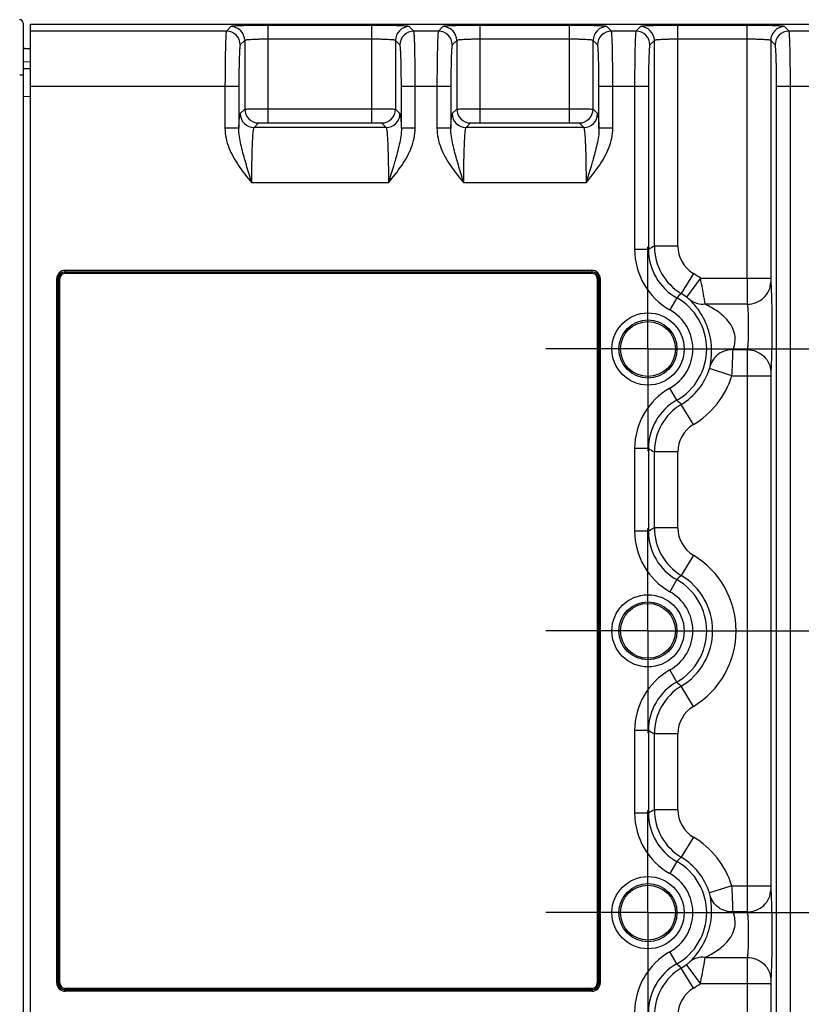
# Model space of a CAD drawing. Header units: inches. Extents: x 0 to 34, y 0 to 22.
# Tile 94 of 168: x 12.6 to 14.8, y 4.1 to 6.9. Entities that reach past the tile are written whole.
import ezdxf

# ---------------------------------------------------------------- set-up
doc = ezdxf.new("R2010")
doc.units = ezdxf.units.IN
doc.header["$LTSCALE"] = 1.87
doc.header["$MEASUREMENT"] = 0
doc.linetypes.add('CENTER', pattern=[0.6, 0.375, -0.075, 0.075, -0.075])
doc.layers.get('0').update_dxf_attribs({"linetype": 'CONTINUOUS'})
doc.layers.add('02___PRT_ALL_AXES', color=7, linetype='CONTINUOUS')
doc.layers.add('DIMENSIONS', color=7, linetype='CONTINUOUS')
doc.styles.get("Standard").update_dxf_attribs({"font": 'txt', "width": 0.8})
doc.dimstyles.new('DIMSTYLE_1', dxfattribs={"dimtxt": 0.125, "dimasz": 0.18, "dimexe": 0.125, "dimexo": 0.0625, "dimgap": 0.0625, "dimtad": 0, "dimtih": 1, "dimtoh": 1, "dimzin": 4, "dimdsep": 46, "dimtxsty": 'STANDARD', "dimblk": '_FILLED', "dimblk1": '_FILLED', "dimblk2": '_FILLED', "dimcen": 0.09, "dimadec": 0, "dimazin": 0, "dimtp": 0.001, "dimtm": 0.001, "dimtfac": 1, "dimtofl": 0, "dimtmove": 0, "dimatfit": 3, "dimldrblk": '_FILLED', "dimfxl": 1, "dimtolj": 1, "dimtzin": 4, "dimarcsym": 0})

# ---------------------------------------------------------------- blocks, each defined once
blk = doc.blocks.new('_FILLED')
at = {"color": 0, "linetype": 'BYBLOCK'}
blk.add_solid([(0, 0), (-1, 0.174), (-1, -0.174)], dxfattribs=at)
blk = doc.blocks.new('*D5')
at = {"layer": 'DIMENSIONS', "color": 2, "linetype": 'CONTINUOUS'}
for p, q in [((11.4389, 4.9258), (11.4389, 1.0392)), ((24.3849, 3.4517), (24.3849, 1.0392)), ((11.4389, 1.1642), (17.1869, 1.1642)), ((24.3849, 1.1642), (18.6369, 1.1642))]:
    blk.add_line(p, q, dxfattribs=at)
at = {"layer": 'DIMENSIONS', "color": 2, "linetype": 'CONTINUOUS', "xscale": 0.18, "yscale": 0.18, "zscale": 0.18, "rotation": 180}
blk.add_blockref('_FILLED', (11.4389, 1.1642), dxfattribs=at)
at = {"layer": 'DIMENSIONS', "color": 2, "linetype": 'CONTINUOUS', "xscale": 0.18, "yscale": 0.18, "zscale": 0.18}
blk.add_blockref('_FILLED', (24.3849, 1.1642), dxfattribs=at)
at = {"layer": 'DIMENSIONS', "color": 2, "linetype": 'CONTINUOUS', "insert": (17.9119, 1.2267), "char_height": 0.125, "width": 1.325, "attachment_point": 2, "line_spacing_factor": 0.9}
blk.add_mtext('12.95{\\Ftxt.shx;\\W1.000000;\\H0.125000; }[328.8]', dxfattribs=at)

msp = doc.modelspace()

# ---------------------------------------------------------------- linework, layer by layer
at = {"color": 7, "linetype": 'CONTINUOUS'}
for p, q in [((12.5767, 6.8736), (12.5767, 3.4249)), ((12.5968, 3.4266), (12.5968, 6.8708)), ((12.5968, 6.8708), (24.2748, 6.8708)), ((13.1533, 6.851), (12.5968, 6.851)), ((13.1661, 6.8638), (13.1533, 6.851)), ((13.2723, 6.5911), (13.2723, 6.8674)), ((13.5664, 6.8674), (13.2723, 6.8674)), ((13.5664, 6.5911), (13.5664, 6.8674)), ((13.6854, 6.851), (13.6726, 6.8638)), ((13.7551, 6.851), (13.6854, 6.851)), ((13.7678, 6.8638), (13.7551, 6.851)), ((13.8741, 6.5911), (13.8741, 6.8674)), ((14.1274, 6.8674), (13.8741, 6.8674)), ((14.1274, 6.5911), (14.1274, 6.8674)), ((14.2464, 6.851), (14.2336, 6.8638)), ((14.3161, 6.851), (14.2464, 6.851)), ((14.3288, 6.8638), (14.3161, 6.851)), ((14.4351, 6.2409), (14.4351, 6.8674)), ((14.6316, 6.8674), (14.4351, 6.8674)), ((14.6316, 6.1499), (14.6316, 6.8674)), ((14.7505, 6.851), (14.7378, 6.8638)), ((14.8203, 6.851), (14.7505, 6.851)), ((13.2054, 6.8244), (13.1927, 6.8117)), ((13.2054, 6.8244), (13.2054, 6.6295)), ((13.5664, 6.828), (13.2723, 6.828)), ((13.6333, 6.8244), (13.6333, 6.6295)), ((13.646, 6.8117), (13.6333, 6.8244)), ((13.8072, 6.8244), (13.7944, 6.8117)), ((13.8072, 6.8244), (13.8072, 6.6295)), ((14.1274, 6.828), (13.8741, 6.828)), ((14.1943, 6.6295), (14.1943, 6.8244)), ((14.207, 6.8117), (14.1943, 6.8244)), ((14.3682, 6.8244), (14.3555, 6.8117)), ((14.3682, 6.2409), (14.3682, 6.8244)), ((14.6316, 6.828), (14.4351, 6.828)), ((14.6985, 6.8244), (14.6985, 6.1499)), ((14.7112, 6.8117), (14.6985, 6.8244)), ((12.5767, 6.8013), (12.5968, 6.8013)), ((12.5767, 6.7647), (12.5968, 6.7642)), ((12.5767, 6.745), (12.5968, 6.7445)), ((12.5767, 6.726), (12.5665, 6.726)), ((13.1887, 6.6936), (12.5968, 6.6936)), ((13.1493, 6.6936), (13.1493, 6.5754)), ((13.1887, 6.6936), (13.1887, 6.5754)), ((13.65, 6.5754), (13.65, 6.6936)), ((13.7904, 6.6936), (13.65, 6.6936)), ((13.6893, 6.5754), (13.6893, 6.6936)), ((13.7511, 6.6936), (13.7511, 6.5754)), ((13.7904, 6.6936), (13.7904, 6.5754)), ((14.211, 6.5754), (14.211, 6.6936)), ((14.3515, 6.6936), (14.211, 6.6936)), ((14.2504, 6.5754), (14.2504, 6.6936)), ((14.3121, 6.6936), (14.3121, 6.2313)), ((14.3515, 6.6936), (14.3515, 6.2313)), ((14.7152, 3.6038), (14.7152, 6.6936)), ((14.8556, 6.6936), (14.7152, 6.6936)), ((14.7545, 3.6038), (14.7545, 6.6936)), ((12.5767, 6.6663), (12.5968, 6.6658)), ((13.1927, 6.6168), (13.2054, 6.6295)), ((13.2723, 6.6304), (13.5664, 6.6304)), ((13.6333, 6.6295), (13.646, 6.6168)), ((13.7944, 6.6168), (13.8072, 6.6295)), ((13.8741, 6.6304), (14.1274, 6.6304)), ((14.1943, 6.6295), (14.207, 6.6168)), ((13.1887, 6.5754), (13.1493, 6.5754)), ((13.232, 6.5774), (13.2447, 6.5902)), ((13.6067, 6.5774), (13.232, 6.5774)), ((13.2723, 6.5911), (13.5664, 6.5911)), ((13.5939, 6.5902), (13.6067, 6.5774)), ((13.6893, 6.5754), (13.65, 6.5754)), ((13.7904, 6.5754), (13.7511, 6.5754)), ((13.8338, 6.5774), (13.8465, 6.5902)), ((14.1677, 6.5774), (13.8338, 6.5774)), ((13.8741, 6.5911), (14.1274, 6.5911)), ((14.155, 6.5902), (14.1677, 6.5774)), ((14.2504, 6.5754), (14.211, 6.5754)), ((13.6133, 6.42), (13.2254, 6.42)), ((14.1743, 6.42), (13.8271, 6.42)), ((14.4351, 6.2409), (14.3682, 6.2409)), ((14.3515, 6.2313), (14.3121, 6.2313)), ((12.6955, 6.1681), (12.6955, 6.172)), ((12.6955, 6.172), (14.191, 6.172)), ((12.6955, 6.1681), (12.696, 6.1675)), ((12.6955, 6.1681), (14.191, 6.1681)), ((12.696, 6.1636), (12.696, 6.1675)), ((12.696, 6.1675), (14.1905, 6.1675)), ((12.696, 6.1636), (14.1905, 6.1636)), ((14.191, 6.1681), (14.1905, 6.1675)), ((14.1905, 6.1675), (14.1905, 6.1636)), ((14.191, 6.172), (14.191, 6.1681)), ((14.479, 6.1633), (14.4446, 6.106)), ((14.499, 6.1499), (14.4592, 6.0962)), ((14.499, 6.1499), (14.6985, 6.1499)), ((12.6719, 4.149), (12.6719, 6.1485)), ((12.6719, 6.1485), (12.6758, 6.1485)), ((12.6758, 4.149), (12.6758, 6.1485)), ((12.6758, 6.1485), (12.6764, 6.1479)), ((12.6764, 4.1496), (12.6764, 6.1479)), ((12.6764, 6.1479), (12.6803, 6.1479)), ((12.6803, 4.1496), (12.6803, 6.1479)), ((14.2062, 6.1479), (14.2062, 4.1496)), ((14.2062, 6.1479), (14.2101, 6.1479)), ((14.2107, 6.1485), (14.2101, 6.1479)), ((14.2101, 6.1479), (14.2101, 4.1496)), ((14.2107, 6.1485), (14.2107, 4.149)), ((14.2107, 6.1485), (14.2146, 6.1485)), ((14.2146, 6.1485), (14.2146, 4.149)), ((14.4318, 6.0941), (14.4125, 6.0598)), ((14.6318, 6.0756), (14.5126, 6.0756)), ((14.5916, 5.9469), (14.6318, 5.9469)), ((14.6318, 5.9469), (14.6316, 5.8725)), ((14.5886, 5.8725), (14.5248, 5.8929)), ((14.5886, 5.8725), (14.6985, 5.8725)), ((14.6316, 5.8725), (14.6316, 4.4249)), ((14.6987, 5.8837), (14.6985, 5.8725)), ((14.6985, 5.8725), (14.6985, 4.4249)), ((14.4318, 5.8034), (14.4125, 5.8377)), ((14.479, 5.7342), (14.4446, 5.7915)), ((14.3121, 5.6662), (14.3121, 5.4313)), ((14.3515, 5.6662), (14.3121, 5.6662)), ((14.3515, 5.6662), (14.3515, 5.4313)), ((14.3682, 5.4409), (14.3682, 5.6566)), ((14.4351, 5.6566), (14.3682, 5.6566)), ((14.4351, 5.4409), (14.4351, 5.6566)), ((14.3515, 5.4313), (14.3121, 5.4313)), ((14.4351, 5.4409), (14.3682, 5.4409)), ((14.479, 5.3633), (14.4446, 5.306)), ((14.4318, 5.2941), (14.4125, 5.2598)), ((14.4318, 5.0034), (14.4125, 5.0377)), ((14.479, 4.9342), (14.4446, 4.9915)), ((14.3121, 4.8662), (14.3121, 4.6313)), ((14.3515, 4.8662), (14.3121, 4.8662)), ((14.3515, 4.8662), (14.3515, 4.6313)), ((14.3682, 4.6409), (14.3682, 4.8566)), ((14.4351, 4.8566), (14.3682, 4.8566)), ((14.4351, 4.6409), (14.4351, 4.8566)), ((14.4351, 4.6409), (14.3682, 4.6409)), ((14.3515, 4.6313), (14.3121, 4.6313)), ((14.479, 4.5633), (14.4446, 4.506)), ((14.4318, 4.4941), (14.4125, 4.4598)), ((14.5886, 4.4249), (14.5248, 4.4046)), ((14.5886, 4.4249), (14.6985, 4.4249)), ((14.6318, 4.3506), (14.5915, 4.3506)), ((14.4318, 4.2034), (14.4125, 4.2377)), ((14.5126, 4.2219), (14.6318, 4.2219)), ((14.6318, 4.2219), (14.6316, 4.1475)), ((14.499, 4.1475), (14.4592, 4.2013)), ((14.479, 4.1342), (14.4446, 4.1915)), ((12.6758, 4.149), (12.6719, 4.149)), ((12.6758, 4.149), (12.6764, 4.1496)), ((12.6803, 4.1496), (12.6764, 4.1496)), ((14.2101, 4.1496), (14.2062, 4.1496)), ((14.2107, 4.149), (14.2101, 4.1496)), ((14.2146, 4.149), (14.2107, 4.149)), ((14.499, 4.1475), (14.6985, 4.1475)), ((14.6316, 4.1475), (14.6316, 3.4301)), ((14.6987, 4.1587), (14.6985, 4.1475)), ((14.6985, 4.1475), (14.6985, 3.4731)), ((12.6955, 4.1294), (12.696, 4.1299)), ((12.6955, 4.1255), (12.6955, 4.1294)), ((14.191, 4.1294), (12.6955, 4.1294)), ((14.191, 4.1255), (12.6955, 4.1255)), ((12.696, 4.1299), (12.696, 4.1339)), ((14.1905, 4.1339), (12.696, 4.1339)), ((14.1905, 4.1299), (12.696, 4.1299)), ((14.1905, 4.1339), (14.1905, 4.1299)), ((14.191, 4.1294), (14.1905, 4.1299)), ((14.191, 4.1294), (14.191, 4.1255))]:
    msp.add_line(p, q, dxfattribs=at)
for centre, radius in [((14.3501, 5.9487), 0.1025), ((14.3501, 5.9487), 0.0824), ((14.3501, 5.9487), 0.0779), ((14.3501, 5.1487), 0.1025), ((14.3501, 5.1487), 0.0824), ((14.3501, 5.1487), 0.0779), ((14.3501, 4.3487), 0.1025), ((14.3501, 4.3487), 0.0824), ((14.3501, 4.3487), 0.0779)]:
    msp.add_circle(centre, radius, dxfattribs=at)
for centre, radius, start, end in [((12.5668, 6.8736), 0.00984, 360, 95.2162), ((12.5668, 6.8735), 0.00984, 0.0145, 91.9995), ((13.1532, 6.8116), 0.0394, 0.0842, 89.9158), ((13.166, 6.8244), 0.0394, 0.0842, 89.9158), ((13.6727, 6.8244), 0.0394, 90.0842, 179.9158), ((13.6854, 6.8116), 0.0394, 90.0842, 179.9158), ((13.755, 6.8116), 0.0394, 0.0842, 89.9158), ((13.7678, 6.8244), 0.0394, 0.0842, 89.9158), ((14.2337, 6.8244), 0.0394, 90.0842, 179.9158), ((14.2464, 6.8116), 0.0394, 90.0842, 179.9158), ((14.316, 6.8116), 0.0394, 0.0842, 89.9158), ((14.3288, 6.8244), 0.0394, 0.0842, 89.9158), ((14.7379, 6.8244), 0.0394, 90.0842, 179.9158), ((14.7506, 6.8116), 0.0394, 90.0842, 179.9158), ((12.5835, 6.8091), 0.00787, 207.3556, 269.9989), ((13.2448, 6.6296), 0.0394, 180.0842, 269.9158), ((13.5939, 6.6296), 0.0394, 270.0842, 359.9158), ((13.8466, 6.6296), 0.0394, 180.0842, 269.9158), ((14.1549, 6.6296), 0.0394, 270.0842, 359.9158), ((13.2321, 6.6168), 0.0394, 180.0842, 269.9158), ((13.6066, 6.6168), 0.0394, 270.0842, 359.9158), ((13.8338, 6.6168), 0.0394, 180.0842, 269.9158), ((14.1676, 6.6168), 0.0394, 270.0842, 359.9158), ((15.0243, 5.0811), 1.3325, 119.4974, 120.327), ((14.5257, 6.241), 0.1575, 180.0164, 239.0002), ((14.5256, 6.2409), 0.0905, 180.0021, 239.0145), ((14.5089, 6.2313), 0.1967, 179.9999, 240.6759), ((14.5088, 6.2312), 0.1573, 179.9862, 240.6943), ((12.696, 6.1479), 0.0196, 90.033, 179.967), ((14.1905, 6.1479), 0.0196, 0.033, 89.967), ((14.3501, 5.9487), 0.2503, 53.5019, 59.0166), ((14.8081, 5.7038), 0.5421, 132.107, 133.9533), ((14.3501, 5.9487), 0.1667, 299.3294, 60.6706), ((14.3501, 5.9487), 0.1834, 53.5019, 59.0166), ((14.3501, 5.9487), 0.1273, 299.3242, 60.6758), ((14.3501, 5.9487), 0.1834, 300.9834, 342.2742), ((14.3501, 5.9487), 0.2503, 300.9834, 342.2742), ((14.5089, 5.6662), 0.1967, 119.3241, 180.0001), ((14.5088, 5.6662), 0.1573, 119.3057, 180.0136), ((14.5257, 5.6565), 0.1575, 120.9998, 179.9836), ((14.8081, 6.1937), 0.5421, 226.0473, 227.8936), ((14.5256, 5.6566), 0.0905, 120.9855, 179.9979), ((15.0244, 6.8164), 1.3326, 239.6717, 240.5013), ((14.5089, 5.4313), 0.1967, 179.9999, 240.6759), ((15.0243, 4.2811), 1.3325, 119.4974, 120.327), ((14.5088, 5.4312), 0.1573, 179.9862, 240.6943), ((14.5257, 5.441), 0.1575, 180.0164, 239.0002), ((14.5256, 5.4409), 0.0905, 180.0021, 239.0145), ((14.3501, 5.1487), 0.2503, 300.9834, 59.0166), ((14.8081, 4.9038), 0.5421, 132.107, 133.9533), ((14.3501, 5.1487), 0.1667, 299.3293, 60.6706), ((14.3501, 5.1487), 0.1834, 300.9834, 59.0166), ((14.3501, 5.1487), 0.1273, 299.3242, 60.6758), ((14.5089, 4.8662), 0.1967, 119.3241, 180.0001), ((14.5088, 4.8662), 0.1573, 119.3057, 180.0136), ((14.8081, 5.3937), 0.5421, 226.0474, 227.8937), ((14.5257, 4.8565), 0.1575, 120.9998, 179.9836), ((14.5256, 4.8566), 0.0905, 120.9855, 179.9979), ((15.0244, 6.0164), 1.3326, 239.6717, 240.5013), ((15.0243, 3.4811), 1.3325, 119.4974, 120.327), ((14.5257, 4.641), 0.1575, 180.0164, 239.0002), ((14.5256, 4.6409), 0.0905, 180.0021, 239.0145), ((14.5089, 4.6313), 0.1967, 179.9999, 240.6759), ((14.5088, 4.6312), 0.1573, 179.9862, 240.6943), ((14.3501, 4.3487), 0.2503, 17.7258, 59.0166), ((14.8081, 4.1038), 0.5421, 132.107, 133.9533), ((14.3501, 4.3487), 0.1834, 17.7258, 59.0166), ((14.3501, 4.3487), 0.1667, 299.3293, 60.6706), ((14.3501, 4.3487), 0.1273, 299.3242, 60.6758), ((14.5089, 4.0662), 0.1967, 119.3241, 180.0001), ((14.5088, 4.0662), 0.1573, 119.3057, 180.0136), ((14.8081, 4.5937), 0.5421, 226.0474, 227.8937), ((14.3501, 4.3487), 0.1834, 300.9834, 306.4981), ((14.5257, 4.0565), 0.1575, 120.9998, 179.9836), ((12.696, 4.1496), 0.0196, 180.033, 269.967), ((14.1905, 4.1496), 0.0196, 270.033, 359.967), ((14.3501, 4.3487), 0.2503, 300.9834, 306.4981), ((14.5256, 4.0566), 0.0905, 120.9855, 179.9979)]:
    msp.add_arc(centre, radius, start, end, dxfattribs=at)
for points, knots in [([(13.1533, 6.851), (13.153, 6.8507), (13.1528, 6.8493), (13.1524, 6.8467), (13.1521, 6.8425), (13.1516, 6.8344), (13.151, 6.8211), (13.1504, 6.8017), (13.1499, 6.7784), (13.1495, 6.7419), (13.1493, 6.7133), (13.1493, 6.6936)], [0, 0, 0, 0, 0.008329, 0.02557, 0.051712, 0.086556, 0.180988, 0.305477, 0.455483, 0.625443, 1, 1, 1, 1]), ([(13.2723, 6.8674), (13.259, 6.8674), (13.2397, 6.8672), (13.2151, 6.8668), (13.1994, 6.8664), (13.1863, 6.8659), (13.1773, 6.8654), (13.1718, 6.8649), (13.169, 6.8646), (13.1672, 6.8642), (13.1663, 6.864), (13.1661, 6.8638)], [0, 0, 0, 0, 0.374122, 0.54397, 0.693878, 0.818356, 0.91286, 0.947756, 0.973994, 0.99138, 1, 1, 1, 1]), ([(13.6726, 6.8638), (13.6724, 6.864), (13.6714, 6.8642), (13.6697, 6.8646), (13.6669, 6.8649), (13.6614, 6.8653), (13.6524, 6.8659), (13.6393, 6.8664), (13.6236, 6.8668), (13.599, 6.8672), (13.5797, 6.8674), (13.5664, 6.8674)], [0, 0, 0, 0, 0.008597, 0.025964, 0.052179, 0.087061, 0.18149, 0.305911, 0.455827, 0.625676, 1, 1, 1, 1]), ([(13.6893, 6.6936), (13.6893, 6.7133), (13.6892, 6.7419), (13.6887, 6.7784), (13.6883, 6.8017), (13.6877, 6.8211), (13.6871, 6.8344), (13.6866, 6.8425), (13.6862, 6.8467), (13.6858, 6.8493), (13.6856, 6.8507), (13.6854, 6.851)], [0, 0, 0, 0, 0.374557, 0.544517, 0.694523, 0.819012, 0.913444, 0.948288, 0.97443, 0.991671, 1, 1, 1, 1]), ([(13.7551, 6.851), (13.7548, 6.8507), (13.7546, 6.8493), (13.7542, 6.8467), (13.7539, 6.8425), (13.7533, 6.8344), (13.7528, 6.8211), (13.7522, 6.8017), (13.7517, 6.7784), (13.7512, 6.7419), (13.7511, 6.7133), (13.7511, 6.6936)], [0, 0, 0, 0, 0.008329, 0.02557, 0.051712, 0.086556, 0.180988, 0.305477, 0.455483, 0.625443, 1, 1, 1, 1]), ([(13.8741, 6.8674), (13.8608, 6.8674), (13.8415, 6.8672), (13.8169, 6.8668), (13.8011, 6.8664), (13.7881, 6.8659), (13.7791, 6.8654), (13.7736, 6.8649), (13.7708, 6.8646), (13.769, 6.8642), (13.768, 6.864), (13.7678, 6.8638)], [0, 0, 0, 0, 0.374122, 0.54397, 0.693878, 0.818356, 0.91286, 0.947756, 0.973994, 0.99138, 1, 1, 1, 1]), ([(14.2336, 6.8638), (14.2334, 6.864), (14.2325, 6.8642), (14.2307, 6.8646), (14.2279, 6.8649), (14.2224, 6.8653), (14.2134, 6.8659), (14.2004, 6.8664), (14.1846, 6.8668), (14.16, 6.8672), (14.1407, 6.8674), (14.1274, 6.8674)], [0, 0, 0, 0, 0.008601, 0.025965, 0.052176, 0.087056, 0.181487, 0.305912, 0.455831, 0.62568, 1, 1, 1, 1]), ([(14.2504, 6.6936), (14.2504, 6.7133), (14.2502, 6.7419), (14.2497, 6.7784), (14.2493, 6.8017), (14.2487, 6.8211), (14.2481, 6.8344), (14.2476, 6.8425), (14.2473, 6.8467), (14.2469, 6.8493), (14.2467, 6.8507), (14.2464, 6.851)], [0, 0, 0, 0, 0.374557, 0.544517, 0.694523, 0.819012, 0.913444, 0.948288, 0.97443, 0.991671, 1, 1, 1, 1]), ([(14.3161, 6.851), (14.3158, 6.8507), (14.3156, 6.8493), (14.3152, 6.8467), (14.3149, 6.8425), (14.3143, 6.8344), (14.3138, 6.8211), (14.3132, 6.8017), (14.3127, 6.7784), (14.3123, 6.7419), (14.3121, 6.7133), (14.3121, 6.6936)], [0, 0, 0, 0, 0.008329, 0.02557, 0.051712, 0.086556, 0.180988, 0.305477, 0.455483, 0.625443, 1, 1, 1, 1]), ([(14.4351, 6.8674), (14.4218, 6.8674), (14.4025, 6.8672), (14.3779, 6.8668), (14.3622, 6.8664), (14.3491, 6.8659), (14.3401, 6.8654), (14.3346, 6.8649), (14.3318, 6.8646), (14.33, 6.8642), (14.3291, 6.864), (14.3288, 6.8638)], [0, 0, 0, 0, 0.374119, 0.543968, 0.693877, 0.818356, 0.912859, 0.947756, 0.973996, 0.991383, 1, 1, 1, 1]), ([(14.7378, 6.8638), (14.7376, 6.864), (14.7366, 6.8642), (14.7349, 6.8646), (14.7321, 6.8649), (14.7266, 6.8653), (14.7176, 6.8659), (14.7045, 6.8664), (14.6888, 6.8668), (14.6642, 6.8672), (14.6448, 6.8674), (14.6316, 6.8674)], [0, 0, 0, 0, 0.008597, 0.025964, 0.052179, 0.087061, 0.18149, 0.305911, 0.455827, 0.625676, 1, 1, 1, 1]), ([(14.7545, 6.6936), (14.7545, 6.7133), (14.7544, 6.7419), (14.7539, 6.7784), (14.7534, 6.8017), (14.7529, 6.8211), (14.7523, 6.8344), (14.7518, 6.8425), (14.7514, 6.8467), (14.751, 6.8493), (14.7508, 6.8507), (14.7505, 6.851)], [0, 0, 0, 0, 0.374557, 0.544517, 0.694523, 0.819012, 0.913444, 0.948288, 0.97443, 0.991671, 1, 1, 1, 1]), ([(13.2723, 6.828), (13.2639, 6.828), (13.2518, 6.8279), (13.2363, 6.8274), (13.2263, 6.827), (13.2182, 6.8265), (13.2118, 6.826), (13.208, 6.8252), (13.2057, 6.8249), (13.2054, 6.8244)], [0, 0, 0, 0, 0.373457, 0.543002, 0.692656, 0.816976, 0.91149, 0.972936, 1, 1, 1, 1]), ([(13.6333, 6.8244), (13.633, 6.8249), (13.6307, 6.8252), (13.6269, 6.826), (13.6205, 6.8265), (13.6123, 6.827), (13.6024, 6.8274), (13.5869, 6.8279), (13.5747, 6.828), (13.5664, 6.828)], [0, 0, 0, 0, 0.027052, 0.088466, 0.182908, 0.307182, 0.456838, 0.626375, 1, 1, 1, 1]), ([(13.8741, 6.828), (13.8657, 6.828), (13.8535, 6.8279), (13.8381, 6.8274), (13.8281, 6.827), (13.8199, 6.8265), (13.8135, 6.826), (13.8098, 6.8252), (13.8075, 6.8249), (13.8072, 6.8244)], [0, 0, 0, 0, 0.373457, 0.543002, 0.692656, 0.816976, 0.91149, 0.972936, 1, 1, 1, 1]), ([(14.1943, 6.8244), (14.194, 6.8249), (14.1917, 6.8252), (14.1879, 6.826), (14.1815, 6.8265), (14.1734, 6.827), (14.1634, 6.8274), (14.1479, 6.8279), (14.1358, 6.828), (14.1274, 6.828)], [0, 0, 0, 0, 0.027094, 0.088542, 0.182996, 0.307268, 0.45691, 0.626425, 1, 1, 1, 1]), ([(14.4351, 6.828), (14.4267, 6.828), (14.4146, 6.8279), (14.3991, 6.8274), (14.3891, 6.827), (14.381, 6.8265), (14.3746, 6.826), (14.3708, 6.8252), (14.3685, 6.8249), (14.3682, 6.8244)], [0, 0, 0, 0, 0.373447, 0.54299, 0.692643, 0.816964, 0.91148, 0.97293, 1, 1, 1, 1]), ([(14.6985, 6.8244), (14.6981, 6.8249), (14.6959, 6.8252), (14.6921, 6.826), (14.6857, 6.8265), (14.6775, 6.827), (14.6676, 6.8274), (14.6521, 6.8279), (14.6399, 6.828), (14.6316, 6.828)], [0, 0, 0, 0, 0.027052, 0.088466, 0.182908, 0.307182, 0.456838, 0.626375, 1, 1, 1, 1]), ([(13.1927, 6.8117), (13.1924, 6.8114), (13.1922, 6.8104), (13.1918, 6.8084), (13.1914, 6.8053), (13.1909, 6.7992), (13.1903, 6.7892), (13.1898, 6.7747), (13.1893, 6.7572), (13.1888, 6.7298), (13.1887, 6.7084), (13.1887, 6.6936)], [0, 0, 0, 0, 0.008604, 0.025967, 0.052176, 0.087054, 0.181481, 0.305903, 0.455824, 0.625684, 1, 1, 1, 1]), ([(13.65, 6.6936), (13.65, 6.7084), (13.6499, 6.7298), (13.6494, 6.7572), (13.6489, 6.7747), (13.6483, 6.7892), (13.6478, 6.7992), (13.6472, 6.8053), (13.6469, 6.8084), (13.6465, 6.8104), (13.6463, 6.8114), (13.646, 6.8117)], [0, 0, 0, 0, 0.374316, 0.544176, 0.694097, 0.818519, 0.912946, 0.947824, 0.974033, 0.991396, 1, 1, 1, 1]), ([(13.7944, 6.8117), (13.7942, 6.8114), (13.7939, 6.8104), (13.7936, 6.8084), (13.7932, 6.8053), (13.7927, 6.7992), (13.7921, 6.7892), (13.7915, 6.7747), (13.7911, 6.7572), (13.7906, 6.7298), (13.7904, 6.7084), (13.7904, 6.6936)], [0, 0, 0, 0, 0.008604, 0.025967, 0.052176, 0.087054, 0.181481, 0.305903, 0.455824, 0.625684, 1, 1, 1, 1]), ([(14.211, 6.6936), (14.211, 6.7084), (14.2109, 6.7298), (14.2104, 6.7572), (14.2099, 6.7747), (14.2094, 6.7892), (14.2088, 6.7992), (14.2083, 6.8053), (14.2079, 6.8084), (14.2075, 6.8104), (14.2073, 6.8114), (14.207, 6.8117)], [0, 0, 0, 0, 0.374316, 0.544176, 0.694097, 0.818519, 0.912946, 0.947824, 0.974033, 0.991396, 1, 1, 1, 1]), ([(14.3555, 6.8117), (14.3552, 6.8114), (14.355, 6.8104), (14.3546, 6.8084), (14.3542, 6.8053), (14.3537, 6.7992), (14.3531, 6.7892), (14.3526, 6.7747), (14.3521, 6.7572), (14.3516, 6.7298), (14.3515, 6.7084), (14.3515, 6.6936)], [0, 0, 0, 0, 0.008604, 0.025967, 0.052176, 0.087054, 0.181481, 0.305903, 0.455824, 0.625684, 1, 1, 1, 1]), ([(14.7152, 6.6936), (14.7152, 6.7084), (14.7151, 6.7298), (14.7146, 6.7572), (14.7141, 6.7747), (14.7135, 6.7892), (14.713, 6.7992), (14.7124, 6.8053), (14.7121, 6.8084), (14.7117, 6.8104), (14.7114, 6.8114), (14.7112, 6.8117)], [0, 0, 0, 0, 0.374316, 0.544176, 0.694097, 0.818519, 0.912946, 0.947824, 0.974033, 0.991396, 1, 1, 1, 1]), ([(13.2054, 6.6295), (13.2059, 6.6297), (13.2079, 6.6296), (13.2119, 6.63), (13.2181, 6.63), (13.2264, 6.6302), (13.2363, 6.6303), (13.2518, 6.6304), (13.2639, 6.6304), (13.2723, 6.6304)], [0, 0, 0, 0, 0.025178, 0.086088, 0.180525, 0.305098, 0.455137, 0.625205, 1, 1, 1, 1]), ([(13.5664, 6.6304), (13.5747, 6.6304), (13.5869, 6.6304), (13.6024, 6.6303), (13.6123, 6.6302), (13.6205, 6.63), (13.6268, 6.63), (13.6308, 6.6296), (13.6328, 6.6297), (13.6333, 6.6295)], [0, 0, 0, 0, 0.374787, 0.544852, 0.694889, 0.819464, 0.913907, 0.974805, 1, 1, 1, 1]), ([(13.8072, 6.6295), (13.8077, 6.6297), (13.8097, 6.6296), (13.8136, 6.63), (13.8199, 6.63), (13.8281, 6.6302), (13.8381, 6.6303), (13.8535, 6.6304), (13.8657, 6.6304), (13.8741, 6.6304)], [0, 0, 0, 0, 0.025178, 0.086088, 0.180525, 0.305098, 0.455137, 0.625205, 1, 1, 1, 1]), ([(14.1274, 6.6304), (14.1358, 6.6304), (14.1479, 6.6304), (14.1634, 6.6303), (14.1733, 6.6302), (14.1816, 6.63), (14.1878, 6.63), (14.1918, 6.6296), (14.1938, 6.6297), (14.1943, 6.6295)], [0, 0, 0, 0, 0.374795, 0.544863, 0.694902, 0.819475, 0.913912, 0.974822, 1, 1, 1, 1]), ([(13.1887, 6.5754), (13.1889, 6.581), (13.1894, 6.5909), (13.1902, 6.6024), (13.191, 6.6094), (13.1915, 6.6129), (13.192, 6.6152), (13.1924, 6.6165), (13.1927, 6.6168)], [0, 0, 0, 0, 0.40729, 0.713913, 0.826904, 0.912248, 0.969742, 1, 1, 1, 1]), ([(13.646, 6.6168), (13.6463, 6.6165), (13.6467, 6.6152), (13.6472, 6.6129), (13.6477, 6.6094), (13.6484, 6.6024), (13.6492, 6.5909), (13.6497, 6.581), (13.65, 6.5754)], [0, 0, 0, 0, 0.030252, 0.08773, 0.173027, 0.28595, 0.592609, 1, 1, 1, 1]), ([(13.7904, 6.5754), (13.7907, 6.581), (13.7912, 6.5909), (13.792, 6.6024), (13.7928, 6.6094), (13.7933, 6.6129), (13.7938, 6.6152), (13.7941, 6.6165), (13.7944, 6.6168)], [0, 0, 0, 0, 0.40729, 0.713913, 0.826904, 0.912248, 0.969742, 1, 1, 1, 1]), ([(14.207, 6.6168), (14.2073, 6.6165), (14.2077, 6.6152), (14.2082, 6.6129), (14.2087, 6.6094), (14.2094, 6.6024), (14.2103, 6.5909), (14.2108, 6.581), (14.211, 6.5754)], [0, 0, 0, 0, 0.030252, 0.087731, 0.173029, 0.285954, 0.592611, 1, 1, 1, 1]), ([(13.1493, 6.5754), (13.1493, 6.5565), (13.1579, 6.5186), (13.1768, 6.4856), (13.1873, 6.4699)], [0, 0, 0, 0, 0.499261, 1, 1, 1, 1]), ([(13.2066, 6.4828), (13.2022, 6.4981), (13.1938, 6.5284), (13.1885, 6.5598), (13.1887, 6.5754)], [0, 0, 0, 0, 0.505259, 1, 1, 1, 1]), ([(13.2254, 6.42), (13.2254, 6.4397), (13.2256, 6.4683), (13.2264, 6.5048), (13.2272, 6.5281), (13.2281, 6.5475), (13.2291, 6.5608), (13.23, 6.5689), (13.2306, 6.5731), (13.2312, 6.5757), (13.2316, 6.5771), (13.232, 6.5774)], [0, 0, 0, 0, 0.374004, 0.543736, 0.69356, 0.817932, 0.91236, 0.947269, 0.973542, 0.991048, 1, 1, 1, 1]), ([(13.2447, 6.5902), (13.2449, 6.5903), (13.2458, 6.5903), (13.2474, 6.5906), (13.25, 6.5907), (13.2549, 6.5909), (13.2625, 6.591), (13.2688, 6.5911), (13.2723, 6.5911)], [0, 0, 0, 0, 0.025832, 0.086952, 0.181403, 0.305868, 0.625603, 1, 1, 1, 1]), ([(13.5664, 6.5911), (13.5698, 6.5911), (13.5762, 6.591), (13.5837, 6.5909), (13.5887, 6.5907), (13.5913, 6.5906), (13.5929, 6.5903), (13.5938, 6.5903), (13.5939, 6.5902)], [0, 0, 0, 0, 0.374369, 0.694119, 0.818612, 0.91307, 0.974144, 1, 1, 1, 1]), ([(13.6067, 6.5774), (13.607, 6.5771), (13.6075, 6.5757), (13.6081, 6.5731), (13.6087, 6.5689), (13.6096, 6.5608), (13.6105, 6.5475), (13.6115, 6.5281), (13.6123, 6.5048), (13.6131, 6.4683), (13.6133, 6.4397), (13.6133, 6.42)], [0, 0, 0, 0, 0.008953, 0.026459, 0.052732, 0.087644, 0.182075, 0.306449, 0.456261, 0.62598, 1, 1, 1, 1]), ([(13.65, 6.5754), (13.6502, 6.5598), (13.6448, 6.5284), (13.6364, 6.4981), (13.6321, 6.4828)], [0, 0, 0, 0, 0.494719, 1, 1, 1, 1]), ([(13.6513, 6.4699), (13.6619, 6.4856), (13.6807, 6.5186), (13.6893, 6.5565), (13.6893, 6.5754)], [0, 0, 0, 0, 0.500854, 1, 1, 1, 1]), ([(13.7511, 6.5754), (13.7511, 6.5565), (13.7597, 6.5186), (13.7785, 6.4856), (13.7891, 6.4699)], [0, 0, 0, 0, 0.499261, 1, 1, 1, 1]), ([(13.8084, 6.4828), (13.804, 6.4981), (13.7956, 6.5284), (13.7903, 6.5598), (13.7904, 6.5754)], [0, 0, 0, 0, 0.505259, 1, 1, 1, 1]), ([(13.8271, 6.42), (13.8271, 6.4397), (13.8274, 6.4683), (13.8282, 6.5048), (13.829, 6.5281), (13.8299, 6.5475), (13.8309, 6.5608), (13.8318, 6.5689), (13.8323, 6.5731), (13.833, 6.5757), (13.8334, 6.5771), (13.8338, 6.5774)], [0, 0, 0, 0, 0.374004, 0.543736, 0.69356, 0.817932, 0.91236, 0.947269, 0.973542, 0.991048, 1, 1, 1, 1]), ([(13.8465, 6.5902), (13.8467, 6.5903), (13.8476, 6.5903), (13.8492, 6.5906), (13.8518, 6.5907), (13.8567, 6.5909), (13.8642, 6.591), (13.8706, 6.5911), (13.8741, 6.5911)], [0, 0, 0, 0, 0.025832, 0.086952, 0.181403, 0.305868, 0.625603, 1, 1, 1, 1]), ([(14.1274, 6.5911), (14.1309, 6.5911), (14.1372, 6.591), (14.1448, 6.5909), (14.1497, 6.5907), (14.1523, 6.5906), (14.1539, 6.5903), (14.1548, 6.5903), (14.155, 6.5902)], [0, 0, 0, 0, 0.374397, 0.694132, 0.818597, 0.913048, 0.974168, 1, 1, 1, 1]), ([(14.1677, 6.5774), (14.1681, 6.5771), (14.1685, 6.5757), (14.1691, 6.5731), (14.1697, 6.5689), (14.1706, 6.5608), (14.1716, 6.5475), (14.1725, 6.5281), (14.1733, 6.5048), (14.1741, 6.4683), (14.1743, 6.4397), (14.1743, 6.42)], [0, 0, 0, 0, 0.008953, 0.026459, 0.052733, 0.087644, 0.182075, 0.30645, 0.456263, 0.625982, 1, 1, 1, 1]), ([(14.211, 6.5754), (14.2112, 6.5598), (14.2059, 6.5284), (14.1975, 6.4981), (14.1931, 6.4828)], [0, 0, 0, 0, 0.494719, 1, 1, 1, 1]), ([(14.2123, 6.4699), (14.2229, 6.4856), (14.2417, 6.5186), (14.2504, 6.5565), (14.2504, 6.5754)], [0, 0, 0, 0, 0.500854, 1, 1, 1, 1]), ([(13.2254, 6.42), (13.2238, 6.4253), (13.2174, 6.4462), (13.2111, 6.4671), (13.2066, 6.4828)], [0, 0, 0, 0, 0.252009, 1, 1, 1, 1]), ([(13.6321, 6.4828), (13.6306, 6.4776), (13.6244, 6.4567), (13.6181, 6.4358), (13.6133, 6.42)], [0, 0, 0, 0, 0.247259, 1, 1, 1, 1]), ([(13.8271, 6.42), (13.8255, 6.4253), (13.8192, 6.4462), (13.8129, 6.4671), (13.8084, 6.4828)], [0, 0, 0, 0, 0.252009, 1, 1, 1, 1]), ([(14.1931, 6.4828), (14.1916, 6.4776), (14.1855, 6.4567), (14.1791, 6.4358), (14.1743, 6.42)], [0, 0, 0, 0, 0.247259, 1, 1, 1, 1]), ([(12.6955, 6.172), (12.6895, 6.172), (12.6769, 6.167), (12.6719, 6.1545), (12.6719, 6.1485)], [0, 0, 0, 0, 0.499974, 1, 1, 1, 1]), ([(12.6758, 6.1485), (12.6758, 6.1535), (12.68, 6.164), (12.6905, 6.1681), (12.6955, 6.1681)], [0, 0, 0, 0, 0.500311, 1, 1, 1, 1]), ([(12.696, 6.1636), (12.692, 6.1636), (12.6837, 6.1603), (12.6803, 6.1519), (12.6803, 6.1479)], [0, 0, 0, 0, 0.49964, 1, 1, 1, 1]), ([(14.2062, 6.1479), (14.2062, 6.1519), (14.2028, 6.1603), (14.1945, 6.1636), (14.1905, 6.1636)], [0, 0, 0, 0, 0.49964, 1, 1, 1, 1]), ([(14.2146, 6.1485), (14.2146, 6.1545), (14.2096, 6.167), (14.197, 6.172), (14.191, 6.172)], [0, 0, 0, 0, 0.499974, 1, 1, 1, 1]), ([(14.191, 6.1681), (14.1961, 6.1681), (14.2065, 6.164), (14.2107, 6.1535), (14.2107, 6.1485)], [0, 0, 0, 0, 0.500311, 1, 1, 1, 1]), ([(14.5126, 6.0756), (14.5112, 6.0853), (14.5067, 6.1101), (14.5022, 6.1349), (14.499, 6.1499)], [0, 0, 0, 0, 0.388627, 1, 1, 1, 1]), ([(14.6316, 6.1499), (14.6316, 6.142), (14.6316, 6.1172), (14.6316, 6.0924), (14.6318, 6.0756)], [0, 0, 0, 0, 0.321742, 1, 1, 1, 1]), ([(14.6985, 6.1499), (14.6985, 6.1488), (14.6985, 6.145), (14.6985, 6.1413), (14.6987, 6.1388)], [0, 0, 0, 0, 0.321678, 1, 1, 1, 1]), ([(14.6318, 6.0756), (14.6405, 6.0757), (14.6578, 6.0791), (14.6799, 6.0931), (14.6949, 6.1139), (14.6986, 6.1306), (14.6987, 6.1388)], [0, 0, 0, 0, 0.256111, 0.509215, 0.756946, 1, 1, 1, 1]), ([(14.6987, 6.1388), (14.6994, 6.1323), (14.7002, 6.1158), (14.7016, 6.0733), (14.7021, 6.0112), (14.7016, 5.9492), (14.7002, 5.9066), (14.6994, 5.8902), (14.6987, 5.8837)], [0, 0, 0, 0, 0.076844, 0.193552, 0.5, 0.806449, 0.923156, 1, 1, 1, 1]), ([(14.4691, 6.088), (14.4687, 6.0884), (14.4655, 6.0914), (14.4621, 6.094), (14.4592, 6.0962)], [0, 0, 0, 0, 0.15909, 1, 1, 1, 1]), ([(14.527, 5.9011), (14.5275, 5.9054), (14.5293, 5.9166), (14.5322, 5.9495), (14.5264, 6.0001), (14.5015, 6.0521), (14.4785, 6.0783), (14.4691, 6.088)], [0, 0, 0, 0, 0.064043, 0.167784, 0.48658, 0.802044, 1, 1, 1, 1]), ([(14.5126, 6.0756), (14.5048, 6.0748), (14.4891, 6.0759), (14.475, 6.0831), (14.4691, 6.088)], [0, 0, 0, 0, 0.508595, 1, 1, 1, 1]), ([(14.5916, 5.9469), (14.5929, 5.9509), (14.5963, 5.961), (14.5987, 5.9796), (14.5944, 6.0022), (14.5824, 6.0237), (14.566, 6.0415), (14.5431, 6.0596), (14.5245, 6.0697), (14.5126, 6.0756)], [0, 0, 0, 0, 0.076083, 0.190952, 0.331325, 0.479578, 0.623999, 0.761559, 1, 1, 1, 1]), ([(14.6318, 6.0756), (14.6325, 6.0724), (14.6334, 6.0641), (14.6347, 6.0426), (14.6352, 6.0112), (14.6347, 5.9799), (14.6334, 5.9584), (14.6325, 5.9501), (14.6318, 5.9469)], [0, 0, 0, 0, 0.077134, 0.193809, 0.499986, 0.806171, 0.922854, 1, 1, 1, 1]), ([(14.5915, 5.9469), (14.5774, 5.9471), (14.5484, 5.9389), (14.5307, 5.9143), (14.527, 5.9011)], [0, 0, 0, 0, 0.50903, 1, 1, 1, 1]), ([(14.5886, 5.8725), (14.5889, 5.8805), (14.5901, 5.9053), (14.5911, 5.9301), (14.5915, 5.9469)], [0, 0, 0, 0, 0.321685, 1, 1, 1, 1]), ([(14.6318, 5.9469), (14.6405, 5.9468), (14.6578, 5.9434), (14.6799, 5.9294), (14.6949, 5.9086), (14.6986, 5.8919), (14.6987, 5.8837)], [0, 0, 0, 0, 0.256111, 0.509215, 0.756946, 1, 1, 1, 1]), ([(14.5248, 5.8929), (14.5251, 5.8939), (14.5259, 5.8966), (14.5267, 5.8993), (14.527, 5.9011)], [0, 0, 0, 0, 0.357236, 1, 1, 1, 1]), ([(14.5915, 4.3506), (14.5915, 4.3544), (14.5906, 4.3792), (14.5896, 4.404), (14.5886, 4.4249)], [0, 0, 0, 0, 0.153504, 1, 1, 1, 1]), ([(14.6316, 4.4249), (14.6316, 4.417), (14.6316, 4.3922), (14.6316, 4.3674), (14.6318, 4.3506)], [0, 0, 0, 0, 0.321742, 1, 1, 1, 1]), ([(14.6985, 4.4249), (14.6985, 4.4238), (14.6985, 4.42), (14.6985, 4.4163), (14.6987, 4.4138)], [0, 0, 0, 0, 0.321678, 1, 1, 1, 1]), ([(14.4691, 4.2095), (14.4785, 4.2192), (14.5015, 4.2454), (14.5264, 4.2973), (14.5322, 4.348), (14.5293, 4.3808), (14.5275, 4.3921), (14.527, 4.3964)], [0, 0, 0, 0, 0.197926, 0.513381, 0.832203, 0.935966, 1, 1, 1, 1]), ([(14.527, 4.3964), (14.5269, 4.3968), (14.5264, 4.3995), (14.5256, 4.4023), (14.5248, 4.4046)], [0, 0, 0, 0, 0.131764, 1, 1, 1, 1]), ([(14.5915, 4.3506), (14.5774, 4.3504), (14.5484, 4.3586), (14.5307, 4.3832), (14.527, 4.3964)], [0, 0, 0, 0, 0.509031, 1, 1, 1, 1]), ([(14.6318, 4.3506), (14.6405, 4.3507), (14.6578, 4.3541), (14.6799, 4.3681), (14.6949, 4.3889), (14.6986, 4.4056), (14.6987, 4.4138)], [0, 0, 0, 0, 0.256111, 0.509215, 0.756946, 1, 1, 1, 1]), ([(14.6987, 4.4138), (14.6994, 4.4073), (14.7002, 4.3908), (14.7016, 4.3483), (14.7021, 4.2862), (14.7016, 4.2242), (14.7002, 4.1816), (14.6994, 4.1652), (14.6987, 4.1587)], [0, 0, 0, 0, 0.076844, 0.193552, 0.5, 0.806449, 0.923156, 1, 1, 1, 1]), ([(14.5126, 4.2219), (14.5245, 4.2278), (14.5431, 4.2379), (14.566, 4.256), (14.5824, 4.2738), (14.5944, 4.2952), (14.5987, 4.3178), (14.5963, 4.3365), (14.5929, 4.3466), (14.5915, 4.3506)], [0, 0, 0, 0, 0.238429, 0.375978, 0.520397, 0.668672, 0.809051, 0.923926, 1, 1, 1, 1]), ([(14.6318, 4.3506), (14.6325, 4.3474), (14.6334, 4.3391), (14.6347, 4.3176), (14.6352, 4.2862), (14.6347, 4.2549), (14.6334, 4.2334), (14.6325, 4.2251), (14.6318, 4.2219)], [0, 0, 0, 0, 0.077134, 0.193809, 0.499986, 0.806171, 0.922854, 1, 1, 1, 1]), ([(14.5126, 4.2219), (14.5048, 4.2227), (14.4891, 4.2216), (14.4749, 4.2143), (14.4691, 4.2095)], [0, 0, 0, 0, 0.508609, 1, 1, 1, 1]), ([(14.499, 4.1475), (14.5006, 4.1554), (14.5054, 4.1802), (14.51, 4.2049), (14.5126, 4.2219)], [0, 0, 0, 0, 0.320282, 1, 1, 1, 1]), ([(14.6318, 4.2219), (14.6405, 4.2218), (14.6578, 4.2184), (14.6799, 4.2044), (14.6949, 4.1836), (14.6986, 4.1669), (14.6987, 4.1587)], [0, 0, 0, 0, 0.256111, 0.509215, 0.756946, 1, 1, 1, 1]), ([(14.4592, 4.2013), (14.4603, 4.2021), (14.4637, 4.2047), (14.4671, 4.2074), (14.4691, 4.2095)], [0, 0, 0, 0, 0.309868, 1, 1, 1, 1]), ([(12.6719, 4.149), (12.6719, 4.143), (12.6769, 4.1305), (12.6895, 4.1255), (12.6955, 4.1255)], [0, 0, 0, 0, 0.499974, 1, 1, 1, 1]), ([(12.6955, 4.1294), (12.6904, 4.1294), (12.68, 4.1335), (12.6758, 4.144), (12.6758, 4.149)], [0, 0, 0, 0, 0.500311, 1, 1, 1, 1]), ([(12.6803, 4.1496), (12.6803, 4.1456), (12.6837, 4.1372), (12.692, 4.1339), (12.696, 4.1339)], [0, 0, 0, 0, 0.49964, 1, 1, 1, 1]), ([(14.1905, 4.1339), (14.1945, 4.1339), (14.2028, 4.1372), (14.2062, 4.1456), (14.2062, 4.1496)], [0, 0, 0, 0, 0.49964, 1, 1, 1, 1]), ([(14.191, 4.1255), (14.197, 4.1255), (14.2096, 4.1305), (14.2146, 4.143), (14.2146, 4.149)], [0, 0, 0, 0, 0.499974, 1, 1, 1, 1]), ([(14.2107, 4.149), (14.2107, 4.144), (14.2065, 4.1335), (14.196, 4.1294), (14.191, 4.1294)], [0, 0, 0, 0, 0.500311, 1, 1, 1, 1])]:
    msp.add_open_spline(points, degree=3, knots=knots, dxfattribs=at)
for points in [[(13.1873, 6.4699), (13.199, 6.4525), (13.2122, 6.4362), (13.2254, 6.42)], [(13.6133, 6.42), (13.6265, 6.4362), (13.6397, 6.4525), (13.6513, 6.4699)], [(13.7891, 6.4699), (13.8008, 6.4525), (13.8139, 6.4362), (13.8271, 6.42)], [(14.1743, 6.42), (14.1876, 6.4362), (14.2007, 6.4525), (14.2123, 6.4699)]]:
    msp.add_open_spline(points, degree=3, dxfattribs=at)
at = {"layer": '02___PRT_ALL_AXES', "color": 7, "linetype": 'CENTER'}
for p, q in [((14.3501, 5.9487), (14.3501, 6.2391)), ((14.3501, 5.9487), (14.0598, 5.9487)), ((14.3501, 5.9487), (14.3501, 5.6584)), ((14.3501, 5.9487), (18.7842, 5.9487)), ((14.3501, 5.1487), (14.3501, 5.4391)), ((14.3501, 5.1487), (14.0598, 5.1487)), ((14.3501, 5.1487), (14.3501, 4.8584)), ((14.3501, 5.1487), (18.7842, 5.1487)), ((14.3501, 4.3487), (14.3501, 4.6391)), ((14.3501, 4.3487), (14.0598, 4.3487)), ((14.3501, 4.3487), (14.3501, 4.0584)), ((14.3501, 4.3487), (18.7842, 4.3487))]:
    msp.add_line(p, q, dxfattribs=at)

# ---------------------------------------------------------------- dimensions: what is measured, and where the dimension line sits
at = {"layer": 'DIMENSIONS', "color": 2, "linetype": 'CONTINUOUS'}
dim = msp.add_linear_dim(base=(11.4389, 1.1642), p1=(24.3849, 3.5142), p2=(11.4389, 4.9883), angle=180, dimstyle='DIMSTYLE_1', dxfattribs=at)
dim.commit()
dim.dimension.update_dxf_attribs({"geometry": '*D5', "text_midpoint": (17.9119, 1.1642), "dimtype": 160})

doc.saveas('drawing.dxf')
